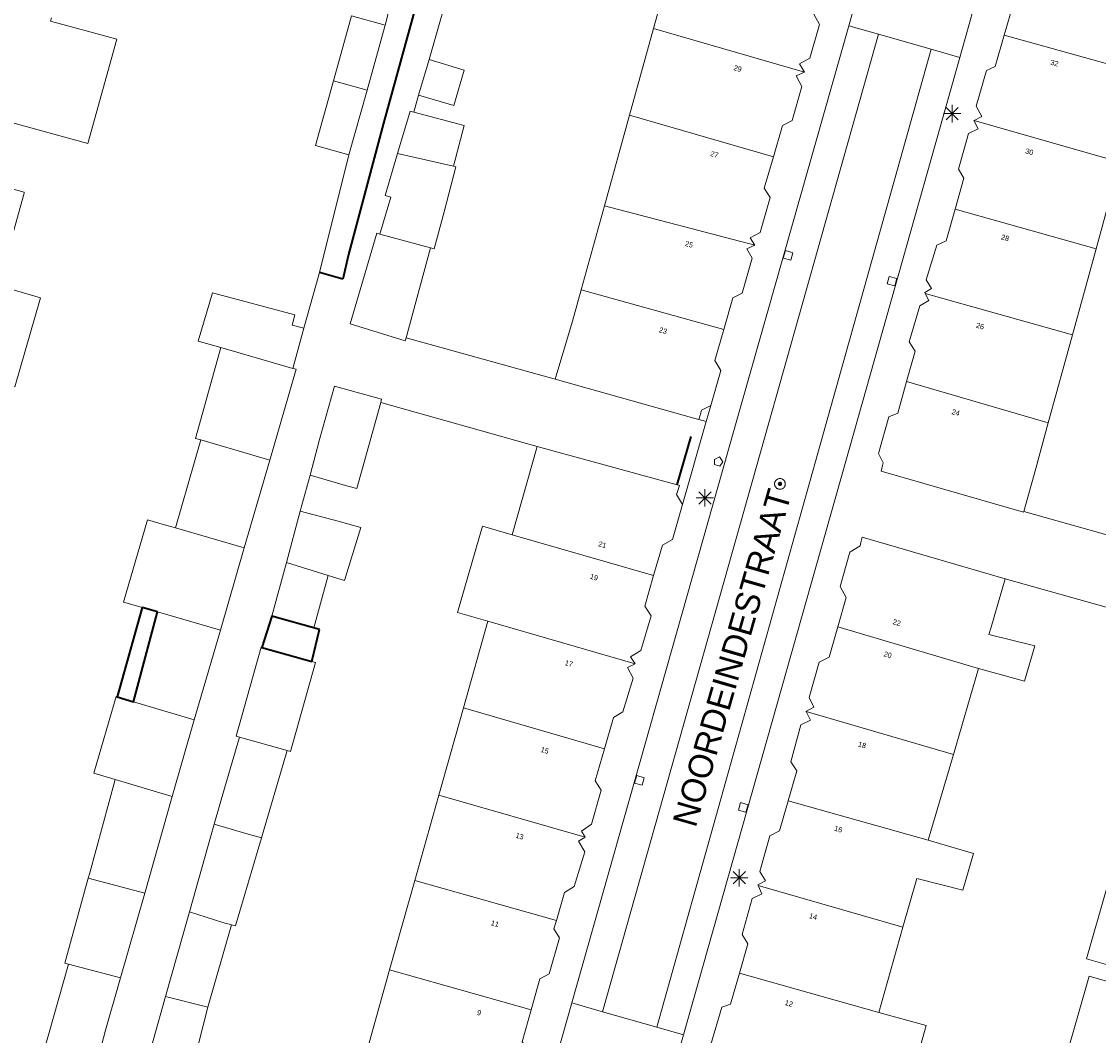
# Model space of a CAD drawing. Header units: metres. Extents: x 135779 to 137489, y 452643 to 455118.
# Tile 238 of 256: x 136888 to 136950, y 453554 to 453613. Entities that reach past the tile are written whole.
import ezdxf
from ezdxf.enums import TextEntityAlignment as Align

# ---------------------------------------------------------------- set-up
doc = ezdxf.new("R2010")
doc.units = ezdxf.units.M
doc.linetypes.add('DGN_Style_4', pattern=[89.853097, 44.898487, -22.449243, 0.056123, -22.449243])
for name, color, linetype, lineweight in [('KTop_GBI_Luifel', 40, 'Continuous', 40), ('KTop_NAR_Huisnummer (t)', 7, 'Continuous', 13), ('KTop_NAR_Huisnummer tijdelijk (t)', 7, 'Continuous', 13), ('KTop_ORL_Weg_Straatnaam (t)', 7, 'Continuous', 13), ('KTop_PAL_Lichtmast', 40, 'Continuous', 13), ('KTop_PND_Grondvlaksituatie van BAG-pand [tachy]', 1, 'Continuous', 13), ('KTop_PND_Pandscheiding', 40, 'Continuous', 13), ('KTop_PUT_Brandkraan of -put', 1, 'Continuous', 13), ('KTop_PUT_Inspectie- of rioolput', 15, 'Continuous', 13), ('KTop_PUT_Kolk', 15, 'Continuous', 13), ('KTop_SHD_Hek (l)', 15, 'DGN_Style_4', 40), ('KTop_WGD_Rijbaan_Lokale weg', 251, 'Continuous', 13), ('KTop_WGD_Rijbaan_Lokale weg_verkeersdrempel', 40, 'Continuous', 13), ('KTop_WGD_Voetpad', 251, 'Continuous', 13)]:
    doc.layers.add(name, color=color, linetype=linetype, lineweight=lineweight)
doc.styles.add('Style-ROVU', font='ROVU.shx')
doc.styles.add('Style-ROVUCURSIEF', font='ROVUCURSIEF.shx')

# ---------------------------------------------------------------- blocks, each defined once
blk = doc.blocks.new('PAL_Lichtmast')
at = {"layer": 'KTop_PAL_Lichtmast'}
for p, q in [((-0.354, -0.354), (0.354, 0.354)), ((0.354, -0.354), (-0.354, 0.354)), ((0, -0.5), (0, 0.5)), ((-0.5, 0), (0.5, 0))]:
    blk.add_line(p, q, dxfattribs=at)
blk = doc.blocks.new('PUT_Kolk')
at = {"layer": 'KTop_PUT_Kolk', "flags": 128}
blk.add_lwpolyline([(0.225, -0.225), (0.225, 0.225), (-0.225, 0.225), (-0.225, -0.225), (0.225, -0.225)], dxfattribs=at)
blk = doc.blocks.new('PUT_Brandkraan_of_-put')
at = {"layer": 'KTop_PUT_Brandkraan of -put'}
for p, q in [((-0.25, 0.034), (0, 0.25)), ((-0.158, -0.25), (-0.25, 0.034)), ((0, 0.25), (0.25, 0.033)), ((0.25, 0.033), (0.158, -0.25)), ((0.158, -0.25), (-0.158, -0.25))]:
    blk.add_line(p, q, dxfattribs=at)
blk = doc.blocks.new('PUT_Inspectie-_of_rioolput')
at = {"layer": 'KTop_PUT_Inspectie- of rioolput', "flags": 128}
for points in [[(0.31, 0), (0.308, 0.032), (0.303, 0.064), (0.294, 0.095), (0.283, 0.126), (0.268, 0.155), (0.25, 0.182), (0.23, 0.207), (0.207, 0.23), (0.182, 0.25), (0.154, 0.268), (0.126, 0.283), (0.095, 0.294), (0.064, 0.303), (0.032, 0.308), (0, 0.309), (-0.032, 0.308), (-0.064, 0.303), (-0.096, 0.294), (-0.126, 0.283), (-0.155, 0.268), (-0.182, 0.25), (-0.207, 0.23), (-0.23, 0.207), (-0.25, 0.182), (-0.268, 0.154), (-0.283, 0.126), (-0.294, 0.095), (-0.303, 0.064), (-0.308, 0.032), (-0.309, 0), (-0.308, -0.032), (-0.303, -0.064), (-0.294, -0.096), (-0.283, -0.126), (-0.268, -0.155), (-0.25, -0.182), (-0.23, -0.207), (-0.207, -0.23), (-0.182, -0.25), (-0.155, -0.268), (-0.126, -0.283), (-0.096, -0.294), (-0.064, -0.303), (-0.032, -0.308), (0, -0.309), (0.032, -0.308), (0.064, -0.303), (0.095, -0.294), (0.126, -0.283), (0.155, -0.268), (0.182, -0.25), (0.207, -0.23), (0.23, -0.207), (0.25, -0.182), (0.268, -0.155), (0.283, -0.126), (0.294, -0.096), (0.303, -0.064), (0.308, -0.032), (0.31, 0)], [(0.095, 0), (0.094, 0.009), (0.092, 0.019), (0.09, 0.029), (0.086, 0.038), (0.082, 0.047), (0.076, 0.055), (0.07, 0.063), (0.063, 0.07), (0.055, 0.076), (0.047, 0.082), (0.038, 0.086), (0.029, 0.09), (0.019, 0.092), (0.009, 0.094), (0, 0.094), (-0.01, 0.094), (-0.02, 0.092), (-0.029, 0.09), (-0.039, 0.086), (-0.048, 0.082), (-0.056, 0.076), (-0.064, 0.07), (-0.071, 0.063), (-0.077, 0.055), (-0.082, 0.047), (-0.087, 0.038), (-0.09, 0.029), (-0.093, 0.019), (-0.094, 0.009), (-0.095, 0), (-0.094, -0.01), (-0.093, -0.02), (-0.09, -0.029), (-0.087, -0.039), (-0.082, -0.048), (-0.077, -0.056), (-0.071, -0.064), (-0.064, -0.071), (-0.056, -0.077), (-0.047, -0.082), (-0.039, -0.087), (-0.029, -0.09), (-0.02, -0.093), (-0.01, -0.094), (0, -0.095), (0.009, -0.094), (0.019, -0.093), (0.029, -0.09), (0.038, -0.087), (0.047, -0.082), (0.055, -0.077), (0.063, -0.071), (0.07, -0.064), (0.076, -0.056), (0.082, -0.047), (0.086, -0.039), (0.09, -0.029), (0.092, -0.02), (0.094, -0.01), (0.095, 0)], [(0.035, 0), (0.034, 0.003), (0.034, 0.007), (0.033, 0.01), (0.031, 0.014), (0.03, 0.017), (0.028, 0.02), (0.026, 0.023), (0.023, 0.026), (0.02, 0.028), (0.017, 0.03), (0.014, 0.031), (0.01, 0.033), (0.007, 0.034), (0.003, 0.034), (0, 0.034), (-0.004, 0.034), (-0.007, 0.034), (-0.011, 0.033), (-0.014, 0.031), (-0.018, 0.03), (-0.021, 0.028), (-0.023, 0.026), (-0.026, 0.023), (-0.028, 0.02), (-0.03, 0.017), (-0.032, 0.014), (-0.033, 0.01), (-0.034, 0.007), (-0.035, 0.003), (-0.035, 0), (-0.035, -0.004), (-0.034, -0.007), (-0.033, -0.011), (-0.032, -0.014), (-0.03, -0.018), (-0.028, -0.021), (-0.026, -0.023), (-0.023, -0.026), (-0.021, -0.028), (-0.017, -0.03), (-0.014, -0.032), (-0.011, -0.033), (-0.007, -0.034), (-0.004, -0.035), (0, -0.035), (0.003, -0.035), (0.007, -0.034), (0.01, -0.033), (0.014, -0.032), (0.017, -0.03), (0.02, -0.028), (0.023, -0.026), (0.026, -0.023), (0.028, -0.021), (0.03, -0.017), (0.031, -0.014), (0.033, -0.011), (0.034, -0.007), (0.034, -0.004), (0.035, 0)], [(0.01, 0.02), (0.007, 0.02), (0.005, 0.021), (0.003, 0.022), (0.001, 0.022), (-0.001, 0.022), (-0.004, 0.022), (-0.006, 0.021), (-0.008, 0.02), (-0.01, 0.019), (-0.012, 0.018), (-0.014, 0.017), (-0.016, 0.015), (-0.017, 0.013), (-0.019, 0.012), (-0.02, 0.009), (-0.021, 0.007), (-0.022, 0.005), (-0.022, 0.003), (-0.022, 0.001), (-0.022, -0.001), (-0.022, -0.004), (-0.022, -0.006), (-0.021, -0.008), (-0.02, -0.01), (-0.019, -0.012), (-0.017, -0.014), (-0.016, -0.016), (-0.014, -0.017), (-0.012, -0.019), (-0.01, -0.02), (-0.008, -0.021), (-0.006, -0.022), (-0.003, -0.022), (-0.001, -0.022), (0.001, -0.022), (0.003, -0.022), (0.005, -0.022), (0.008, -0.021), (0.01, -0.02), (0.012, -0.019), (0.014, -0.017), (0.015, -0.016), (0.017, -0.014), (0.018, -0.012), (0.02, -0.01), (0.02, -0.008), (0.021, -0.006), (0.022, -0.003), (0.022, -0.001), (0.022, 0.001), (0.022, 0.003), (0.021, 0.005), (0.02, 0.008), (0.019, 0.01), (0.018, 0.012), (0.017, 0.014), (0.015, 0.015), (0.013, 0.017), (0.012, 0.018), (0.01, 0.02)]]:
    blk.add_lwpolyline(points, dxfattribs=at)

msp = doc.modelspace()

# ---------------------------------------------------------------- linework, layer by layer
at = {"layer": 'KTop_GBI_Luifel', "flags": 128}
for points in [[(136895.41, 453578.496), (136894.523, 453578.752), (136893.07, 453573.603), (136894.015, 453573.324), (136895.41, 453578.496)], [(136904.749, 453577.493), (136901.998, 453578.251), (136901.426, 453576.444), (136904.306, 453575.633), (136904.749, 453577.493)]]:
    msp.add_lwpolyline(points, dxfattribs=at)
at = {"layer": 'KTop_PND_Grondvlaksituatie van BAG-pand [tachy]', "flags": 128}
for points in [[(136925.372, 453617.134), (136923.993, 453612.14)], [(136945.258, 453616.92), (136945.56, 453616.418), (136945.004, 453616.138), (136944.395, 453614.021), (136944.725, 453613.516), (136944.211, 453611.749)], [(136932.699, 453609.622), (136932.413, 453610.094), (136933.008, 453610.415), (136933.566, 453612.356), (136933.237, 453612.956), (136933.771, 453614.723)], [(136908.522, 453612.321), (136906.595, 453612.857), (136905.556, 453609.118)], [(136880.015, 453608.47), (136880.222, 453608.395), (136880.286, 453608.597), (136880.538, 453608.526), (136880.671, 453608.489), (136887.544, 453606.565), (136891.387, 453605.504), (136893.069, 453611.509), (136889.237, 453612.548), (136889.294, 453612.749)], [(136907.483, 453608.583), (136908.522, 453612.321)], [(136923.993, 453612.14), (136922.612, 453607.141)], [(136944.211, 453611.749), (136943.686, 453609.938), (136943.2, 453609.708), (136942.593, 453607.652), (136942.932, 453607.056), (136942.487, 453606.836)], [(136911.074, 453610.337), (136910.458, 453608.283)], [(136910.458, 453608.283), (136912.493, 453607.69), (136913.09, 453609.732), (136911.074, 453610.337)], [(136905.556, 453609.118), (136904.517, 453605.38), (136906.444, 453604.845)], [(136930.913, 453604.738), (136931.438, 453606.532), (136931.984, 453606.823), (136932.551, 453608.784), (136932.221, 453609.409), (136932.699, 453609.622)], [(136906.444, 453604.845), (136907.483, 453608.583)], [(136910.184, 453607.316), (136909.967, 453607.374), (136909.248, 453604.936)], [(136912.465, 453604.189), (136913.074, 453606.543), (136910.184, 453607.316)], [(136922.612, 453607.141), (136921.17, 453601.916)], [(136942.487, 453606.836), (136942.457, 453606.821), (136942.707, 453606.351), (136942.15, 453606.086), (136941.587, 453604.025), (136941.882, 453603.509), (136941.384, 453601.717)], [(136886.22, 453597.311), (136887.709, 453602.634), (136887.726, 453602.697), (136879.5, 453604.945), (136879.372, 453604.375), (136878.839, 453604.103)], [(136909.248, 453604.936), (136908.529, 453602.498), (136908.85, 453602.41), (136908.226, 453600.283)], [(136929.835, 453599.65), (136929.58, 453600.062), (136930.141, 453600.373), (136930.723, 453602.4), (136930.384, 453602.93), (136930.913, 453604.738)], [(136911.148, 453599.491), (136911.352, 453599.436), (136911.938, 453601.558), (136912.61, 453604.154), (136912.465, 453604.189)], [(136949.508, 453599.436), (136950.884, 453604.436)], [(136921.17, 453601.916), (136919.83, 453597.067)], [(136941.384, 453601.717), (136940.878, 453599.897), (136940.332, 453599.647), (136939.719, 453597.641), (136940.026, 453597.152), (136939.632, 453596.919), (136939.662, 453596.86)], [(136908.226, 453600.283), (136908.052, 453600.33), (136906.517, 453595.102), (136909.69, 453594.13), (136909.737, 453594.302)], [(136909.737, 453594.302), (136911.148, 453599.491)], [(136928.049, 453594.772), (136928.575, 453596.615), (136929.113, 453596.871), (136929.694, 453598.886), (136929.38, 453599.427), (136929.835, 453599.65)], [(136948.148, 453594.479), (136949.508, 453599.436)], [(136886.958, 453591.547), (136887.188, 453591.478), (136888.667, 453596.606), (136886.22, 453597.311)], [(136903.849, 453594.856), (136903.168, 453595.037), (136903.327, 453595.634), (136898.566, 453596.898), (136897.744, 453594.116), (136899.055, 453593.752)], [(136919.83, 453597.067), (136919.33, 453595.254), (136918.336, 453591.914)], [(136939.662, 453596.86), (136939.872, 453596.454), (136939.342, 453596.153), (136938.74, 453594.071), (136939.086, 453593.541), (136938.587, 453591.776)], [(136903.208, 453592.541), (136903.849, 453594.856)], [(136927.3, 453590.408), (136927.885, 453592.422), (136927.541, 453592.989), (136928.049, 453594.772)], [(136946.757, 453589.406), (136948.148, 453594.479)], [(136899.055, 453593.752), (136897.6, 453588.506), (136897.908, 453588.416)], [(136901.881, 453587.256), (136903.402, 453592.487), (136903.208, 453592.541)], [(136918.336, 453591.914), (136926.467, 453589.634), (136926.602, 453589.596)], [(136938.587, 453591.776), (136938.075, 453589.963), (136937.555, 453589.737), (136936.965, 453587.64), (136937.238, 453587.097), (136937.202, 453586.949), (136937.12, 453586.617), (136945.331, 453584.244), (136945.343, 453584.286)], [(136908.274, 453590.577), (136908.325, 453590.759), (136905.613, 453591.517), (136904.75, 453588.431), (136904.197, 453586.385)], [(136904.197, 453586.385), (136906.375, 453585.756), (136906.887, 453585.613), (136908.274, 453590.577)], [(136926.602, 453589.596), (136926.722, 453589.978), (136926.771, 453590.135), (136927.3, 453590.408)], [(136945.343, 453584.286), (136946.031, 453586.762), (136946.757, 453589.406)], [(136897.908, 453588.416), (136896.437, 453583.347)], [(136917.295, 453588.037), (136915.854, 453582.944)], [(136925.662, 453584.696), (136925.329, 453585.27), (136925.503, 453585.781), (136925.368, 453585.818), (136917.295, 453588.037)], [(136900.409, 453582.195), (136901.881, 453587.256)], [(136903.638, 453584.316), (136902.837, 453581.353)], [(136905.251, 453580.598), (136906.177, 453580.308), (136907.134, 453583.371), (136905.813, 453583.728), (136903.638, 453584.316)], [(136924.006, 453580.602), (136924.513, 453582.34), (136925.091, 453582.668), (136925.662, 453584.696)], [(136896.437, 453583.347), (136895.813, 453583.528), (136894.831, 453583.811), (136893.442, 453579.064), (136895.41, 453578.496)], [(136915.854, 453582.944), (136914.145, 453583.435), (136912.707, 453578.475), (136914.452, 453577.969)], [(136944.269, 453580.408), (136936.02, 453582.802), (136935.95, 453582.5), (136935.904, 453582.3), (136935.313, 453581.937), (136934.764, 453579.967), (136935.109, 453579.332), (136934.623, 453577.643)], [(136899.03, 453577.452), (136900.409, 453582.195)], [(136902.837, 453581.353), (136901.998, 453578.251)], [(136901.998, 453578.251), (136904.418, 453577.584), (136905.251, 453580.598)], [(136922.946, 453575.506), (136922.672, 453575.902), (136923.269, 453576.269), (136923.857, 453578.269), (136923.492, 453578.836), (136924.006, 453580.602)], [(136942.741, 453575.235), (136945.386, 453574.501), (136945.976, 453576.539), (136943.327, 453577.197), (136943.457, 453577.616), (136944.269, 453580.408)], [(136895.41, 453578.496), (136894.015, 453573.324)], [(136897.528, 453572.286), (136899.03, 453577.452)], [(136914.452, 453577.969), (136913.044, 453572.975)], [(136934.623, 453577.643), (136934.117, 453575.888), (136933.546, 453575.597), (136932.963, 453573.564), (136933.234, 453573.014), (136932.788, 453572.763), (136932.793, 453572.754)], [(136901.426, 453576.444), (136901.376, 453576.458), (136899.935, 453571.334), (136900.131, 453571.279)], [(136902.879, 453570.506), (136903.073, 453570.452), (136904.514, 453575.575), (136901.426, 453576.444)], [(136921.171, 453570.604), (136921.697, 453572.405), (136922.234, 453572.737), (136922.822, 453574.686), (136922.5, 453575.296), (136922.946, 453575.506)], [(136941.289, 453570.288), (136942.741, 453575.235)], [(136894.015, 453573.324), (136893.026, 453573.616), (136891.736, 453569.206), (136892.97, 453568.838)], [(136913.044, 453572.975), (136911.621, 453567.929)], [(136932.793, 453572.754), (136933.045, 453572.258), (136932.494, 453571.982), (136931.912, 453569.865), (136932.262, 453569.345), (136931.758, 453567.604)], [(136896.241, 453567.861), (136897.528, 453572.286)], [(136900.131, 453571.279), (136899.281, 453568.391), (136898.678, 453566.264)], [(136920.058, 453565.515), (136919.849, 453565.859), (136920.42, 453566.256), (136920.983, 453568.215), (136920.633, 453568.767), (136921.171, 453570.604)], [(136901.398, 453565.473), (136902.879, 453570.506)], [(136939.837, 453565.342), (136941.289, 453570.288)], [(136892.97, 453568.838), (136891.495, 453563.46), (136891.411, 453563.155)], [(136894.666, 453562.281), (136896.241, 453567.861)], [(136911.621, 453567.929), (136910.236, 453563.014)], [(136931.758, 453567.604), (136931.255, 453565.87), (136930.711, 453565.594), (136930.137, 453563.542), (136930.448, 453563.006), (136930.004, 453562.774), (136930.027, 453562.724)], [(136898.678, 453566.264), (136897.243, 453561.207)], [(136899.675, 453560.458), (136899.904, 453560.395), (136901.398, 453565.473)], [(136918.399, 453560.714), (136918.875, 453562.317), (136919.422, 453562.674), (136920.034, 453564.678), (136919.682, 453565.283), (136920.058, 453565.515)], [(136938.366, 453560.335), (136939.178, 453563.13), (136941.836, 453562.468), (136942.449, 453564.575), (136939.837, 453565.342)], [(136891.411, 453563.155), (136890.065, 453558.25), (136890.28, 453558.194)], [(136910.236, 453563.014), (136908.787, 453557.874)], [(136930.027, 453562.724), (136930.24, 453562.255), (136929.695, 453561.97), (136929.112, 453559.912), (136929.437, 453559.366), (136928.948, 453557.669)], [(136893.278, 453557.411), (136894.666, 453562.281)], [(136950.099, 453562.457), (136948.951, 453558.494), (136951.792, 453557.702)], [(136897.243, 453561.207), (136895.86, 453556.334)], [(136916.941, 453555.562), (136917.443, 453557.339), (136917.986, 453557.635), (136918.588, 453559.705), (136918.253, 453560.223), (136918.399, 453560.714)], [(136898.314, 453555.706), (136899.675, 453560.458)], [(136936.989, 453555.411), (136938.366, 453560.335)], [(136890.28, 453558.194), (136888.836, 453553.093)], [(136908.787, 453557.874), (136907.405, 453552.972)], [(136928.948, 453557.669), (136928.435, 453555.892), (136927.93, 453555.711), (136927.298, 453553.563), (136927.604, 453553.008), (136927.501, 453552.652)], [(136891.841, 453552.258), (136892.413, 453554.384), (136893.278, 453557.411)], [(136951.521, 453556.818), (136949.12, 453557.502), (136948.123, 453554.006), (136947.642, 453552.389)], [(136895.86, 453556.334), (136894.435, 453551.246)], [(136896.981, 453550.504), (136898.314, 453555.706)], [(136915.881, 453550.422), (136915.635, 453550.874), (136916.142, 453551.175), (136916.795, 453553.236), (136916.42, 453553.722), (136916.941, 453555.562)], [(136938.306, 453549.621), (136939.717, 453554.649), (136936.989, 453555.411)]]:
    msp.add_lwpolyline(points, dxfattribs=at)
at = {"layer": 'KTop_PND_Pandscheiding', "flags": 128}
for points in [[(136932.699, 453609.622), (136923.993, 453612.14)], [(136944.211, 453611.749), (136952.309, 453609.505)], [(136907.483, 453608.583), (136905.556, 453609.118)], [(136930.913, 453604.738), (136922.612, 453607.141)], [(136950.884, 453604.436), (136942.487, 453606.836)], [(136909.248, 453604.936), (136912.465, 453604.189)], [(136921.17, 453601.916), (136929.835, 453599.65)], [(136949.508, 453599.436), (136941.384, 453601.717)], [(136911.148, 453599.491), (136908.226, 453600.283)], [(136919.83, 453597.067), (136928.049, 453594.772)], [(136948.148, 453594.479), (136939.662, 453596.86)], [(136903.208, 453592.541), (136899.055, 453593.752)], [(136946.757, 453589.406), (136938.587, 453591.776)], [(136897.908, 453588.416), (136901.881, 453587.256)], [(136900.409, 453582.195), (136896.437, 453583.347)], [(136915.854, 453582.944), (136924.006, 453580.602)], [(136905.251, 453580.598), (136902.837, 453581.353)], [(136899.03, 453577.452), (136895.41, 453578.496)], [(136922.946, 453575.506), (136914.452, 453577.969)], [(136934.623, 453577.643), (136942.741, 453575.235)], [(136894.015, 453573.324), (136897.528, 453572.286)], [(136921.171, 453570.604), (136913.044, 453572.975)], [(136932.793, 453572.754), (136941.289, 453570.288)], [(136900.131, 453571.279), (136902.879, 453570.506)], [(136892.97, 453568.838), (136896.241, 453567.861)], [(136920.058, 453565.515), (136911.621, 453567.929)], [(136939.837, 453565.342), (136931.758, 453567.604)], [(136898.678, 453566.264), (136900.637, 453565.696), (136901.398, 453565.473)], [(136891.411, 453563.155), (136894.666, 453562.281)], [(136910.236, 453563.014), (136918.399, 453560.714)], [(136930.027, 453562.724), (136938.366, 453560.335)], [(136899.675, 453560.458), (136899.17, 453560.598), (136897.243, 453561.207)], [(136893.278, 453557.411), (136890.28, 453558.194)], [(136916.941, 453555.562), (136908.787, 453557.874)], [(136928.948, 453557.669), (136936.989, 453555.411)], [(136895.86, 453556.334), (136898.314, 453555.706)]]:
    msp.add_lwpolyline(points, dxfattribs=at)
at = {"layer": 'KTop_SHD_Hek (l)', "flags": 128}
for points in [[(136911.771, 453618.884), (136908.441, 453606.671), (136906.421, 453599.111), (136906.08, 453597.684), (136904.736, 453598.059)], [(136925.368, 453585.818), (136926.171, 453588.606)]]:
    msp.add_lwpolyline(points, dxfattribs=at)
at = {"layer": 'KTop_WGD_Rijbaan_Lokale weg', "flags": 128}
for points in [[(136921.065, 453555.453), (136930.396, 453588.522), (136936.966, 453611.804)], [(136940.003, 453610.937), (136936.966, 453611.804)], [(136940.003, 453610.937), (136933.474, 453587.65), (136924.195, 453554.551)], [(136921.065, 453555.453), (136924.195, 453554.551)]]:
    msp.add_lwpolyline(points, dxfattribs=at)
at = {"layer": 'KTop_WGD_Rijbaan_Lokale weg_verkeersdrempel', "flags": 128}
for points in [[(136936.571, 453616.962), (136935.249, 453612.295)], [(136941.653, 453610.465), (136942.991, 453615.201)], [(136936.966, 453611.804), (136935.249, 453612.295)], [(136941.653, 453610.465), (136940.003, 453610.937)], [(136919.292, 453555.965), (136917.966, 453551.284)], [(136919.292, 453555.965), (136921.065, 453555.453)], [(136924.195, 453554.551), (136925.723, 453554.11)], [(136924.407, 453549.456), (136925.723, 453554.11)]]:
    msp.add_lwpolyline(points, dxfattribs=at)
at = {"layer": 'KTop_WGD_Voetpad', "flags": 128}
for points in [[(136909.486, 453616.143), (136908.522, 453612.321)], [(136911.074, 453610.337), (136912.51, 453615.405)], [(136935.249, 453612.295), (136928.654, 453589.015), (136919.292, 453555.965)], [(136925.723, 453554.11), (136935.076, 453587.196), (136941.653, 453610.465)], [(136910.184, 453607.316), (136910.458, 453608.283)], [(136906.444, 453604.845), (136904.736, 453598.059), (136903.849, 453594.856)], [(136918.336, 453591.914), (136909.737, 453594.302)], [(136908.274, 453590.577), (136917.295, 453588.037)], [(136927.3, 453590.408), (136927.032, 453589.474)], [(136925.662, 453584.696), (136927.032, 453589.474)], [(136927.032, 453589.474), (136926.602, 453589.596)], [(136903.638, 453584.316), (136904.197, 453586.385)], [(136952.855, 453582.18), (136945.343, 453584.286)], [(136944.269, 453580.408), (136953.379, 453577.848)], [(136901.426, 453576.444), (136901.998, 453578.251)]]:
    msp.add_lwpolyline(points, dxfattribs=at)

# ---------------------------------------------------------------- block references
at = {"layer": 'KTop_PAL_Lichtmast'}
for p in [(136941.215, 453607.224), (136926.962, 453585.069), (136928.945, 453563.177)]:
    msp.add_blockref('PAL_Lichtmast', p, dxfattribs=at)
at = {"layer": 'KTop_PUT_Brandkraan of -put', "rotation": 344.1842831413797}
msp.add_blockref('PUT_Brandkraan_of_-put', (136927.741, 453587.194), dxfattribs=at)
at = {"layer": 'KTop_PUT_Inspectie- of rioolput', "rotation": 164.2426536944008}
msp.add_blockref('PUT_Inspectie-_of_rioolput', (136931.287, 453585.88), dxfattribs=at)
at = {"layer": 'KTop_PUT_Kolk'}
for p, rotation in [((136931.757, 453599.052), 164.18308433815), ((136937.748, 453597.568), 344.2170160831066), ((136923.183, 453568.786), 164.1842831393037), ((136929.172, 453567.23), 344.2150633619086)]:
    msp.add_blockref('PUT_Kolk', p, dxfattribs=dict(at, rotation=rotation))

# ---------------------------------------------------------------- texts
at = {"layer": 'KTop_NAR_Huisnummer (t)', "style": 'Style-ROVU'}
for s, rotation, p in [('29', 344.2, (136929.073, 453609.763)), ('27', 344.1, (136927.733, 453604.813)), ('25', 344.1, (136926.271, 453599.626)), ('23', 344.1, (136924.773, 453594.652)), ('21', 344.2, (136921.276, 453582.313)), ('19', 344.2, (136920.792, 453580.441)), ('17', 344.2, (136919.346, 453575.462)), ('15', 344.2, (136917.952, 453570.452)), ('13', 344.2, (136916.503, 453565.509)), ('11', 344.2, (136915.081, 453560.47)), ('9', 344.2, (136914.056, 453555.363))]:
    msp.add_text(s, height=0.3, rotation=rotation, dxfattribs=at).set_placement(p, align=Align.MIDDLE_RIGHT)
at = {"layer": 'KTop_NAR_Huisnummer tijdelijk (t)', "style": 'Style-ROVUCURSIEF'}
for s, rotation, p in [('32', 344.3, (136946.89, 453610.203)), ('30', 344.3, (136945.445, 453605.089)), ('28', 344.3, (136944.047, 453600.128)), ('26', 344.3, (136942.61, 453595.041)), ('24', 344.3, (136941.201, 453590.054)), ('22', 344.2, (136937.8, 453577.949)), ('20', 344.2, (136937.279, 453576.091)), ('18', 344.2, (136935.804, 453570.893)), ('16', 344.2, (136934.432, 453566.04)), ('14', 344.2, (136932.981, 453561)), ('12', 344.2, (136931.581, 453555.992))]:
    msp.add_text(s, height=0.3, rotation=rotation, dxfattribs=at).set_placement(p, align=Align.MIDDLE_LEFT)
at = {"layer": 'KTop_ORL_Weg_Straatnaam (t)', "style": 'Style-ROVU'}
msp.add_text('NOORDEINDESTRAAT', height=1.4, rotation=73.97589, dxfattribs=at).set_placement((136926.427, 453566.017))

doc.saveas('drawing.dxf')
